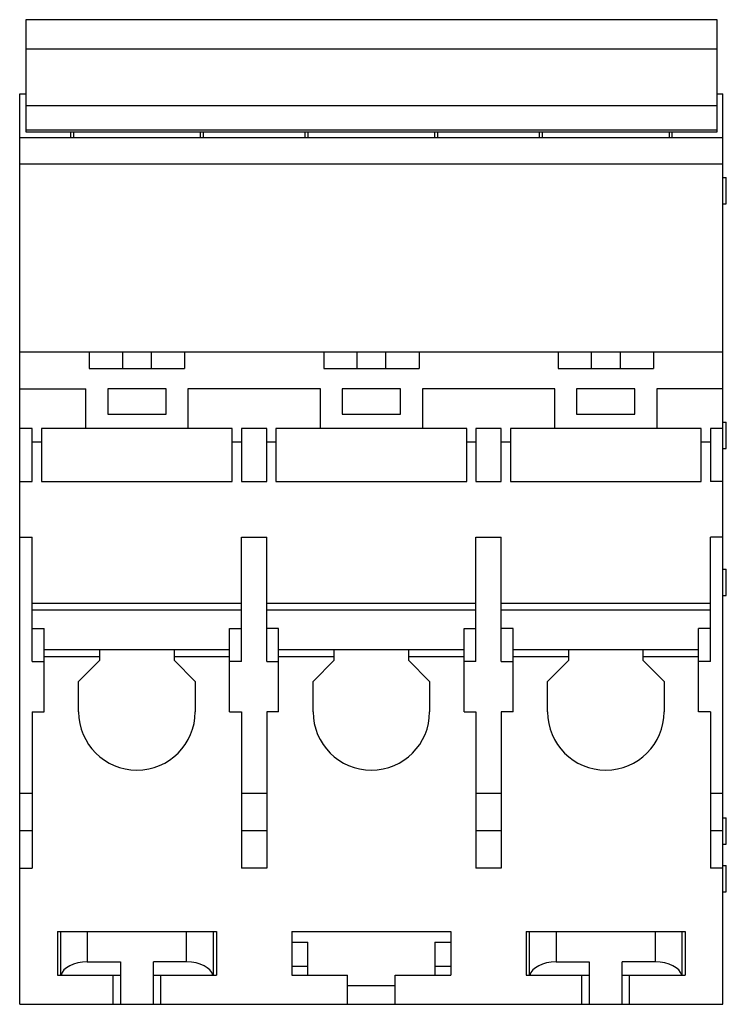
# Model space of a CAD drawing. Header units: millimetres. Extents: x 8 to 61.3, y 10.7 to 85.1.
import ezdxf

# ---------------------------------------------------------------- set-up
doc = ezdxf.new("R2010")
doc.units = ezdxf.units.MM
doc.header["$LTSCALE"] = 6.217119
doc.layers.get('0').update_dxf_attribs({"linetype": 'CONTINUOUS'})

msp = doc.modelspace()

# ---------------------------------------------------------------- linework, layer by layer
at = {"color": 7, "linetype": 'CONTINUOUS'}
for p, q in [((8.428, 85.125), (8.428, 76.661)), ((60.628, 85.125), (8.428, 85.125)), ((60.628, 76.661), (60.628, 85.125)), ((8.428, 82.91), (60.628, 82.91)), ((7.978, 10.719), (7.978, 79.519)), ((7.978, 79.519), (8.428, 79.519)), ((60.628, 79.519), (61.078, 79.519)), ((61.078, 10.719), (61.078, 79.519)), ((60.628, 78.626), (8.428, 78.626)), ((8.428, 76.8), (60.628, 76.8)), ((8.428, 76.661), (60.628, 76.661)), ((11.828, 76.219), (11.828, 76.676)), ((12.028, 76.661), (12.028, 76.219)), ((21.628, 76.219), (21.628, 76.661)), ((21.828, 76.676), (21.828, 76.219)), ((29.528, 76.219), (29.528, 76.676)), ((29.728, 76.661), (29.728, 76.219)), ((39.328, 76.219), (39.328, 76.661)), ((39.528, 76.676), (39.528, 76.219)), ((47.228, 76.219), (47.228, 76.676)), ((47.428, 76.661), (47.428, 76.219)), ((57.028, 76.219), (57.028, 76.661)), ((57.228, 76.676), (57.228, 76.219)), ((7.978, 76.219), (61.078, 76.219)), ((61.078, 74.219), (7.978, 74.219)), ((61.078, 73.21), (61.328, 73.21)), ((61.328, 71.21), (61.328, 73.21)), ((61.078, 71.21), (61.328, 71.21)), ((7.978, 60.019), (61.078, 60.019)), ((13.228, 60.019), (13.228, 58.769)), ((15.728, 60.019), (15.728, 58.769)), ((17.927, 58.769), (17.927, 60.019)), ((20.428, 60.019), (20.428, 58.769)), ((30.928, 60.019), (30.928, 58.769)), ((33.428, 60.019), (33.428, 58.769)), ((35.627, 58.769), (35.627, 60.019)), ((38.128, 60.019), (38.128, 58.769)), ((48.628, 60.019), (48.628, 58.769)), ((51.129, 60.019), (51.129, 58.769)), ((53.328, 58.769), (53.328, 60.019)), ((55.828, 60.019), (55.828, 58.769)), ((13.228, 58.769), (20.428, 58.769)), ((30.928, 58.769), (38.128, 58.769)), ((48.628, 58.769), (55.828, 58.769)), ((7.978, 57.219), (12.978, 57.219)), ((12.978, 54.219), (12.978, 57.219)), ((14.628, 57.219), (14.628, 55.319)), ((19.028, 57.219), (14.628, 57.219)), ((19.028, 55.319), (19.028, 57.219)), ((20.678, 57.219), (20.678, 54.219)), ((30.678, 57.219), (20.678, 57.219)), ((30.678, 54.219), (30.678, 57.219)), ((32.328, 57.219), (32.328, 55.319)), ((36.728, 57.219), (32.328, 57.219)), ((36.728, 55.319), (36.728, 57.219)), ((38.378, 57.219), (38.378, 54.219)), ((48.378, 57.219), (38.378, 57.219)), ((48.378, 54.219), (48.378, 57.219)), ((54.428, 57.219), (50.028, 57.219)), ((50.028, 57.219), (50.028, 55.319)), ((54.428, 55.319), (54.428, 57.219)), ((61.078, 57.219), (56.078, 57.219)), ((56.078, 57.219), (56.078, 54.219)), ((14.628, 55.319), (19.028, 55.319)), ((32.328, 55.319), (36.728, 55.319)), ((50.028, 55.319), (54.428, 55.319)), ((61.078, 54.71), (61.328, 54.71)), ((61.328, 52.71), (61.328, 54.71)), ((8.928, 54.219), (7.978, 54.219)), ((8.928, 50.219), (8.928, 54.219)), ((9.628, 54.219), (9.628, 50.219)), ((24.028, 54.219), (9.628, 54.219)), ((24.028, 50.219), (24.028, 54.219)), ((24.728, 54.219), (24.728, 50.219)), ((26.628, 54.219), (24.728, 54.219)), ((26.628, 50.219), (26.628, 54.219)), ((27.328, 54.219), (27.328, 50.219)), ((41.728, 54.219), (27.328, 54.219)), ((41.728, 50.219), (41.728, 54.219)), ((44.328, 54.219), (42.428, 54.219)), ((42.428, 54.219), (42.428, 50.219)), ((44.328, 50.219), (44.328, 54.219)), ((59.428, 54.219), (45.028, 54.219)), ((45.028, 54.219), (45.028, 50.219)), ((59.428, 50.219), (59.428, 54.219)), ((61.078, 54.219), (60.128, 54.219)), ((60.128, 54.219), (60.128, 50.219)), ((8.928, 53.219), (9.628, 53.219)), ((24.028, 53.219), (24.728, 53.219)), ((26.628, 53.219), (27.328, 53.219)), ((41.728, 53.219), (42.428, 53.219)), ((44.328, 53.219), (45.028, 53.219)), ((59.428, 53.219), (60.128, 53.219)), ((61.078, 52.71), (61.328, 52.71)), ((7.978, 50.219), (8.928, 50.219)), ((9.628, 50.219), (24.028, 50.219)), ((24.728, 50.219), (26.628, 50.219)), ((27.328, 50.219), (41.728, 50.219)), ((42.428, 50.219), (44.328, 50.219)), ((45.028, 50.219), (59.428, 50.219)), ((61.078, 50.219), (60.128, 50.219)), ((7.978, 46.019), (8.928, 46.019)), ((8.928, 36.636), (8.928, 46.019)), ((24.728, 36.636), (24.728, 46.019)), ((24.728, 46.019), (26.628, 46.019)), ((26.628, 36.636), (26.628, 46.019)), ((42.428, 46.019), (44.328, 46.019)), ((42.428, 36.636), (42.428, 46.019)), ((44.328, 36.636), (44.328, 46.019)), ((61.078, 46.019), (60.128, 46.019)), ((60.128, 36.636), (60.128, 46.019)), ((61.078, 43.61), (61.328, 43.61)), ((61.328, 41.61), (61.328, 43.61)), ((8.928, 41.038), (24.728, 41.038)), ((26.628, 41.038), (42.428, 41.038)), ((44.328, 41.038), (60.128, 41.038)), ((61.078, 41.61), (61.328, 41.61)), ((8.928, 40.519), (24.728, 40.519)), ((26.628, 40.519), (42.428, 40.519)), ((44.328, 40.519), (60.128, 40.519)), ((8.928, 39.119), (9.828, 39.119)), ((9.828, 32.819), (9.828, 39.119)), ((23.828, 32.819), (23.828, 39.119)), ((23.828, 39.119), (24.728, 39.119)), ((27.528, 39.119), (26.628, 39.119)), ((27.528, 32.819), (27.528, 39.119)), ((41.528, 39.119), (42.428, 39.119)), ((41.528, 32.819), (41.528, 39.119)), ((45.228, 39.119), (44.328, 39.119)), ((45.228, 32.819), (45.228, 39.119)), ((60.128, 39.119), (59.228, 39.119)), ((59.228, 32.819), (59.228, 39.119)), ((9.828, 37.519), (23.828, 37.519)), ((14.028, 36.719), (14.028, 37.519)), ((19.628, 37.519), (19.628, 36.719)), ((27.528, 37.519), (41.528, 37.519)), ((31.728, 36.719), (31.728, 37.519)), ((37.328, 37.519), (37.328, 36.719)), ((45.228, 37.519), (59.228, 37.519)), ((49.428, 36.719), (49.428, 37.519)), ((55.028, 37.519), (55.028, 36.719)), ((8.928, 36.636), (9.828, 36.636)), ((9.828, 36.999), (14.028, 36.999)), ((14.028, 36.719), (12.428, 35.119)), ((19.628, 36.999), (23.828, 36.999)), ((21.228, 35.119), (19.628, 36.719)), ((24.728, 36.636), (23.828, 36.636)), ((26.628, 36.636), (27.528, 36.636)), ((27.528, 36.999), (31.728, 36.999)), ((31.728, 36.719), (30.128, 35.119)), ((37.328, 36.999), (41.528, 36.999)), ((38.928, 35.119), (37.328, 36.719)), ((42.428, 36.636), (41.528, 36.636)), ((44.328, 36.636), (45.228, 36.636)), ((45.228, 36.999), (49.428, 36.999)), ((49.428, 36.719), (47.828, 35.119)), ((55.028, 36.999), (59.228, 36.999)), ((56.628, 35.119), (55.028, 36.719)), ((60.128, 36.636), (59.228, 36.636)), ((12.428, 32.819), (12.428, 35.119)), ((21.228, 35.119), (21.228, 32.819)), ((30.128, 32.819), (30.128, 35.119)), ((38.928, 35.119), (38.928, 32.819)), ((47.828, 32.819), (47.828, 35.119)), ((56.628, 35.119), (56.628, 32.819)), ((8.928, 32.819), (8.928, 21.019)), ((8.928, 32.819), (9.828, 32.819)), ((23.828, 32.819), (24.728, 32.819)), ((24.728, 32.819), (24.728, 21.019)), ((27.528, 32.819), (26.628, 32.819)), ((26.628, 32.819), (26.628, 21.019)), ((41.528, 32.819), (42.428, 32.819)), ((42.428, 32.819), (42.428, 21.019)), ((45.228, 32.819), (44.328, 32.819)), ((44.328, 32.819), (44.328, 21.019)), ((60.128, 32.819), (59.228, 32.819)), ((60.128, 32.819), (60.128, 21.019)), ((7.978, 26.668), (8.928, 26.668)), ((24.728, 26.668), (26.628, 26.668)), ((42.428, 26.668), (44.328, 26.668)), ((60.128, 26.668), (61.078, 26.668)), ((61.078, 24.81), (61.328, 24.81)), ((61.328, 22.81), (61.328, 24.81)), ((8.928, 23.819), (7.978, 23.819)), ((26.628, 23.819), (24.728, 23.819)), ((44.328, 23.819), (42.428, 23.819)), ((61.078, 23.819), (60.128, 23.819)), ((61.078, 22.81), (61.328, 22.81)), ((7.978, 21.019), (8.928, 21.019)), ((26.628, 21.019), (24.728, 21.019)), ((44.328, 21.019), (42.428, 21.019)), ((61.078, 21.019), (60.128, 21.019)), ((61.078, 21.21), (61.328, 21.21)), ((61.328, 19.21), (61.328, 21.21)), ((61.078, 19.21), (61.328, 19.21)), ((10.828, 16.219), (22.828, 16.219)), ((10.828, 16.219), (10.828, 12.919)), ((11.078, 12.919), (11.078, 16.219)), ((13.078, 16.219), (13.078, 13.919)), ((20.578, 13.919), (20.578, 16.219)), ((22.578, 16.219), (22.578, 12.919)), ((22.828, 16.219), (22.828, 12.919)), ((28.528, 16.219), (40.528, 16.219)), ((28.528, 16.219), (28.528, 12.919)), ((40.528, 16.219), (40.528, 12.919)), ((46.228, 16.219), (58.228, 16.219)), ((46.228, 16.219), (46.228, 12.919)), ((46.478, 12.919), (46.478, 16.219)), ((48.478, 16.219), (48.478, 13.919)), ((55.978, 13.919), (55.978, 16.219)), ((57.978, 16.219), (57.978, 12.919)), ((58.228, 16.219), (58.228, 12.919)), ((28.528, 15.419), (29.728, 15.419)), ((29.728, 12.919), (29.728, 15.419)), ((39.328, 15.419), (40.528, 15.419)), ((39.328, 15.419), (39.328, 12.919)), ((13.078, 13.919), (15.578, 13.919)), ((15.578, 13.919), (15.578, 10.719)), ((20.578, 13.919), (18.078, 13.919)), ((18.078, 10.719), (18.078, 13.919)), ((28.528, 13.598), (29.728, 13.598)), ((39.328, 13.598), (40.528, 13.598)), ((48.478, 13.919), (50.978, 13.919)), ((50.978, 13.919), (50.978, 10.719)), ((55.978, 13.919), (53.478, 13.919)), ((53.478, 10.719), (53.478, 13.919)), ((10.828, 12.919), (15.578, 12.919)), ((15.028, 10.719), (15.028, 12.919)), ((18.078, 12.919), (22.56, 12.919)), ((18.628, 10.719), (18.628, 12.919)), ((22.578, 12.919), (22.828, 12.919)), ((28.528, 12.919), (32.728, 12.919)), ((32.728, 10.719), (32.728, 12.919)), ((36.328, 12.919), (40.528, 12.919)), ((36.328, 10.719), (36.328, 12.919)), ((46.228, 12.919), (50.978, 12.919)), ((50.428, 10.719), (50.428, 12.919)), ((53.478, 12.919), (57.96, 12.919)), ((54.028, 10.719), (54.028, 12.919)), ((57.978, 12.919), (58.228, 12.919)), ((32.728, 12.147), (36.328, 12.147)), ((7.978, 10.719), (61.078, 10.719))]:
    msp.add_line(p, q, dxfattribs=at)
for centre in [(16.828, 32.819), (34.528, 32.819), (52.228, 32.819)]:
    msp.add_arc(centre, 4.4, 180, 360, dxfattribs=at)
for centre, start_param, end_param in [((13.078, 12.764), 1.570796, 3.007214), ((20.578, 12.764), 0.134379, 1.570796), ((48.478, 12.764), 1.570796, 3.007214), ((55.978, 12.764), 0.134379, 1.570796)]:
    msp.add_ellipse(centre, major_axis=(2, 0), ratio=0.57735, start_param=start_param, end_param=end_param, dxfattribs=at)

doc.saveas('drawing.dxf')
